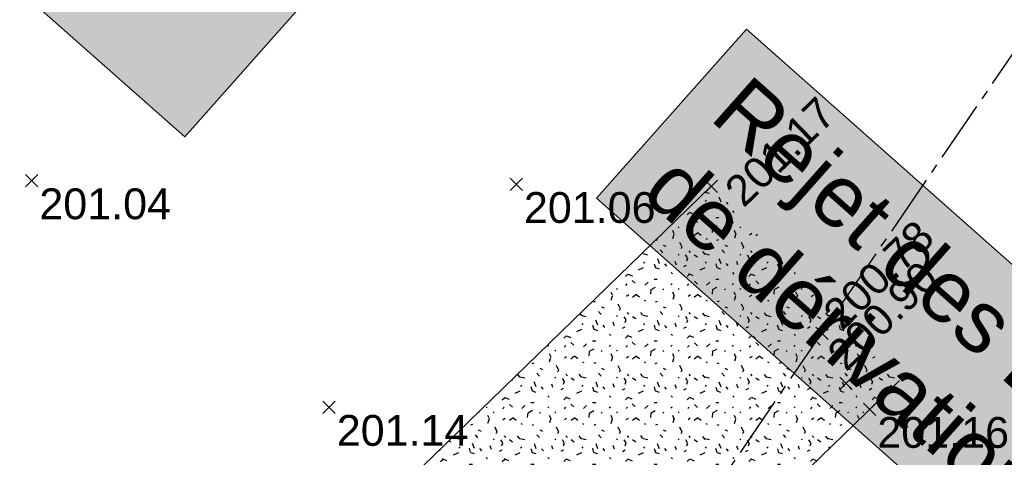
# Model space of a CAD drawing. Extents: x 1616800 to 1632437, y 2248456 to 2251974.
# Tile 132 of 256: x 1617694 to 1617726, y 2251696 to 2251710. Entities that reach past the tile are written whole.
import ezdxf
from ezdxf.enums import TextEntityAlignment as Align

# ---------------------------------------------------------------- set-up
doc = ezdxf.new("R2010")
doc.units = 0
doc.header["$LTSCALE"] = 2
doc.header["$PDMODE"] = 3
doc.header["$PDSIZE"] = 0.2
doc.linetypes.add('Cadastre', pattern=[1.45, 1, -0.15, 0.15, -0.15])
doc.layers.get('0').update_dxf_attribs({"linetype": 'CONTINUOUS'})
for name, color, linetype in [('02-PAP-EP TEXTE POUR 2000°', 3, 'CONTINUOUS'), ('X-PTS TOPO-TEXTE TOPOALT', 8, 'CONTINUOUS'), ('X-PTS TOPO-TOPOPOINT', 8, 'CONTINUOUS'), ('Y-FDP TOPO-CADASTRE', 11, 'Cadastre'), ('Y-FDP TOPO-TOP_VEGETATION', 8, 'CONTINUOUS')]:
    doc.layers.add(name, color=color, linetype=linetype)
doc.styles.get("Standard").update_dxf_attribs({"font": 'arial.ttf'})

# ---------------------------------------------------------------- blocks, each defined once
blk = doc.blocks.new('TCPOINT')
at = {"color": 0}
blk.add_point((0, 0), dxfattribs=at)
at = {"layer": 'X-PTS TOPO-TEXTE TOPOALT'}
blk.add_attdef('ALT', text='', height=0.75, dxfattribs=at).set_placement((0.25, -0.25), align=Align.TOP_LEFT)
blk = doc.blocks.new('TCPOINT_2')
at = {"color": 0}
blk.add_point((0, 0), dxfattribs=at)
at = {"layer": 'X-PTS TOPO-TEXTE TOPOALT'}
blk.add_attdef('ALT', (0.25, 0.25), '', height=0.75, dxfattribs=at)
blk = doc.blocks.new('TCPOINT_C')
at = {"color": 0}
blk.add_point((0, 0), dxfattribs=at)
at = {"layer": 'X-PTS TOPO-TEXTE TOPOALT'}
blk.add_attdef('ALT', text='', height=0.75, dxfattribs=at).set_placement((0.5, 0.09), align=Align.MIDDLE_LEFT)

msp = doc.modelspace()

# ---------------------------------------------------------------- hatches: boundary and pattern name
at = {"layer": 'Y-FDP TOPO-TOP_VEGETATION'}
h = msp.add_hatch(dxfattribs=at)
h.set_pattern_fill('HAIE', color=256, scale=2)
h.set_pattern_definition([(109.29004622, (1.40212, 0.00743), (-12.000000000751, 34.0000000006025), [0.120678, -42.2585622]), (161.565051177, (0.8664, 1.825), (-2, 3e-12), [0.12626, -6.1982953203]), (106.927513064, (0.7466, 1.865), (-7.9999999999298, 26.0000000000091), [0.13692, -47.9463411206]), (111.250505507, (0.87204, 0), (-3.9999999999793, 10.000000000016), [0.17299, -38.4534258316]), (28.4429286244, (0.6042, 1.1642), (21.999999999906, 11.9999999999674), [0.15552, -54.4338562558]), (83.659808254, (0.587, 1.0104), (-6e-13, 2), [0.15476, -17.9560102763]), (28.072486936, (1.6701, 1.9105), (26.0000000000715, 14.0000000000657), [0.096834, -33.903166]), (69.44395478, (1.7556, 0.09288), (2.000000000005, 6.000000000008), [0.0974, -16.9906074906]), (122.905242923, (1.784, 0.18408), (-4.0000000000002, 5.9999999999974), [0.1153, -40.3816134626]), (135, (1.8809, 0.3607), (-2, 2e-16), [0.072554, -2.7558731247]), (156.250505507, (1.9892, 1.5972), (-31.9999999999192, 14.0000000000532), [0.15574, -54.470261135]), (45, (1.767, 1.58), (2e-16, 2), [0.112844, -2.7155831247]), (48.3664606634, (1.784, 1.2952), (14.000000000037, 16.000000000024), [0.06856, -24.0146291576]), (34.695153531, (1.7954, 0.942), (19.999999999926, 13.9999999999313), [0.0901, -31.5326766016]), (128.290163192, (1.1, 1.9276), (-7.9999999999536, 10.000000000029), [0.09224, -48.3226337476]), (72.255328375, (1.3052, 0.8222), (14.000000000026, 43.9999999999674), [0.14956, -52.3480589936]), (115.346175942, (1.3508, 0.9646), (-2.000000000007, 4.0000000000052), [0.11984, -41.9277520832]), (115.016893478, (1.6076, 0.5318), (-1.9999999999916, 4.0000000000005), [0.17592, -32.9299707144]), (41.185925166, (1.5618, 0.4918), (2.000000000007, 2.000000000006), [0.06054, -21.1997516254]), (63.434948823, (1.4877, 0.2809), (8e-13, 2), [0.038226, -4.433909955]), (131.185925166, (0.9746, 0.355), (-2.000000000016, 1.999999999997), [0.12114, -21.1391516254]), (159.44395478, (1.08862, 0.56006), (-5.999999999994, 2.000000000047), [0.097404, -16.9906034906]), (19.7988763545, (0.7466, 0.7652), (21.9999999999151, 7.9999999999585), [0.06678, -53.0745410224]), (116.565051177, (1.0089, 1.147), (-2, 2), [0.038226, -4.433909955]), (45, (1.2425, 1.318), (2e-16, 2), [0.04837, -2.7800571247]), (56.309932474, (1.4819, 1.1584), (2, 4), [0.041158, -7.1699445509]), (131.185925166, (1.2882, 1.6656), (-2.000000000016, 1.999999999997), [0.06062, -21.1996716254]), (0, (0.7, 1.5), (0, 2), [0.1, -1.9]), (146.309932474, (0.10246, 0.2126), (-4, 2), [0.12314, -7.0879625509]), (143.130102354, (0.2222, 0.91336), (-5.99999999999, 4.000000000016), [0.142448, -9.857552]), (36.3843518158, (0, 0.91912), (7.999999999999, 5.9999999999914), [0.134434, -47.0672608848]), (136.73570459, (0.10819, 1.33496), (-32.0000000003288, 29.9999999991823), [0.133152, -46.55731812]), (25.7099537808, (0.188, 1.7966), (3.9999999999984, 1.9999999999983), [0.18352, -59.749776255]), (127.405356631, (0.3418, 0.315), (-19.9999999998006, 26.0000000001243), [0.122, -42.679869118]), (45, (0.359, 0.0188), (2e-16, 2), [0.056422, -2.7720051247]), (153.434948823, (0.4274, 0.7823), (-2, -3e-12), [0.05087, -4.421265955]), (167.471192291, (0.4958, 0.2808), (-10.000000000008, 1.999999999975), [0.15776, -18.2813289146]), (45, (0.4, 1.3), (2e-16, 2), [0.141422, -2.6870051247])])
h.paths.add_polyline_path([(1617722.6666, 2251698.2222), (1617716.5566, 2251704.519), (1617703.4436, 2251691.795), (1617709.5536, 2251685.4982)])

# ---------------------------------------------------------------- linework, layer by layer
at = {"layer": 'Y-FDP TOPO-CADASTRE', "elevation": 202.03, "flags": 128}
msp.add_lwpolyline([(1617709.3204, 2251683.9142), (1617736.723, 2251723.9998), (1617754.3961, 2251749.8527), (1617754.6692, 2251750.2522)], dxfattribs=at)
at = {"layer": 'Y-FDP TOPO-TOP_VEGETATION', "elevation": 201.34, "flags": 128}
for points in [[(1617716.5566, 2251704.519), (1617703.4436, 2251691.795)], [(1617722.6666, 2251698.2222), (1617709.5536, 2251685.4982)]]:
    msp.add_lwpolyline(points, dxfattribs=at)

# ---------------------------------------------------------------- block references
at = {"layer": 'X-PTS TOPO-TOPOPOINT'}
ref = msp.add_blockref('TCPOINT', (1617716.5566, 2251704.519, 201.17), dxfattribs=dict(at, rotation=44.13742411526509))
ref.add_attrib('ALT', '201.17', dxfattribs={"layer": 'X-PTS TOPO-TEXTE TOPOALT', "height": 1, "rotation": 44.13742}).set_placement((1617716.9101, 2251704.5137, 201.17), align=Align.TOP_LEFT)
ref = msp.add_blockref('TCPOINT', (1617694.5056, 2251704.701, 201.04), dxfattribs=at)
ref.add_attrib('ALT', '201.04', dxfattribs={"layer": 'X-PTS TOPO-TEXTE TOPOALT', "height": 1}).set_placement((1617694.7556, 2251704.451, 201.04), align=Align.TOP_LEFT)
ref = msp.add_blockref('TCPOINT', (1617710.2286, 2251704.581, 201.06), dxfattribs=at)
ref.add_attrib('ALT', '201.06', dxfattribs={"layer": 'X-PTS TOPO-TEXTE TOPOALT', "height": 1, "rotation": 360}).set_placement((1617710.4786, 2251704.331, 201.06), align=Align.TOP_LEFT)
ref = msp.add_blockref('TCPOINT_C', (1617720.1546, 2251699.751, 200.78), dxfattribs=dict(at, rotation=44.13742403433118))
ref.add_attrib('ALT', '200.78', dxfattribs={"layer": 'X-PTS TOPO-TEXTE TOPOALT', "height": 1, "rotation": 44.13742}).set_placement((1617720.4508, 2251700.1638, 200.78), align=Align.MIDDLE_LEFT)
ref = msp.add_blockref('TCPOINT_2', (1617720.9266, 2251698.125, 200.9), dxfattribs=dict(at, rotation=44.1374241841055))
ref.add_attrib('ALT', '200.90', (1617720.9319, 2251698.4785, 200.9), dxfattribs={"layer": 'X-PTS TOPO-TEXTE TOPOALT', "height": 1, "rotation": 44.13742})
ref = msp.add_blockref('TCPOINT', (1617704.1566, 2251697.348, 201.14), dxfattribs=at)
ref.add_attrib('ALT', '201.14', dxfattribs={"layer": 'X-PTS TOPO-TEXTE TOPOALT', "height": 1, "rotation": 360}).set_placement((1617704.4066, 2251697.098, 201.14), align=Align.TOP_LEFT)
ref = msp.add_blockref('TCPOINT', (1617721.6986, 2251697.283, 201.16), dxfattribs=at)
ref.add_attrib('ALT', '201.16', dxfattribs={"layer": 'X-PTS TOPO-TEXTE TOPOALT', "height": 1, "rotation": 0}).set_placement((1617721.9486, 2251697.033, 201.16), align=Align.TOP_LEFT)

# ---------------------------------------------------------------- texts
at = {"layer": '02-PAP-EP TEXTE POUR 2000°', "char_height": 2, "attachment_point": 1, "rotation": 318.43714, "bg_fill": 17, "box_fill_scale": 1.5, "bg_fill_color": 255, "bg_fill_transparency": 0}
for s, width, insert in [("Rejet des EP dans canal de dérivation tête de buse et cunette d'accompagnement", 55.522523, (1617661.3838, 2251748.3587, 199.9526)), ('Rejet des EP du fossé projeté dans canal de dérivation tête de buse - fe : 201.60 ', 51.435444, (1617717.7852, 2251708.211, 199.9526))]:
    msp.add_mtext_dynamic_manual_height_columns(s, width=width, gutter_width=12.5, heights=[0], dxfattribs=dict(at, insert=insert))

doc.saveas('drawing.dxf')
